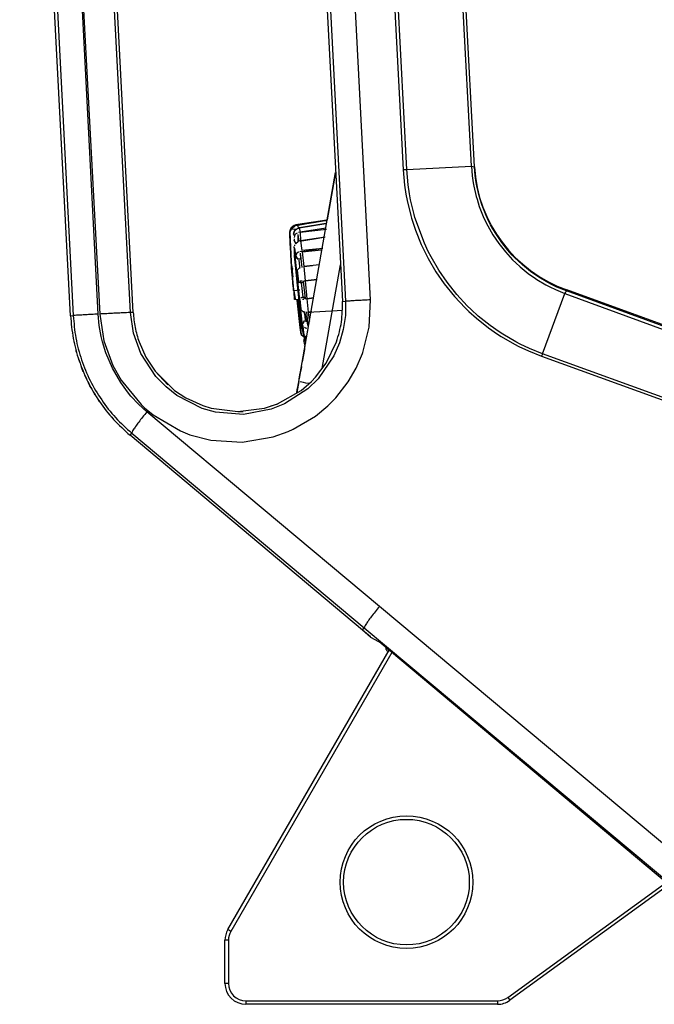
# Model space of a CAD drawing. Header units: millimetres. Extents: x -239.5 to -213.2, y 263.5 to 326.7.
# Tile 1 of 7: x -225.5 to -219.5, y 263.5 to 272.9. Entities that reach past the tile are written whole.
import ezdxf

# ---------------------------------------------------------------- set-up
doc = ezdxf.new("R2010")
doc.units = ezdxf.units.MM

# ---------------------------------------------------------------- blocks, each defined once
blk = doc.blocks.new('Griff-2_1__10', base_point=(-3383.32, 3957.53))
at = {"color": 1, "linetype": 'Continuous'}
for p, q in [((-3337.35, 4245.12), (-3328.3, 4072.53)), ((-3327.8, 4072.55), (-3336.82, 4244.64)), ((-3318.54, 4073.03), (-3327.06, 4235.84)), ((-3318.11, 4072.94), (-3326.61, 4235.42)), ((-3343.71, 4192.5), (-3336.55, 4053.69)), ((-3332.98, 4053.89), (-3340.14, 4192.71)), ((-3382.73, 4190.46), (-3375.56, 4051.65)), ((-3379.16, 4190.66), (-3371.77, 4051.86)), ((-3372, 4051.85), (-3379.16, 4190.66)), ((-3367.36, 4052.07), (-3374.74, 4190.88)), ((-3328.3, 4072.53), (-3328.1, 4070.31)), ((-3327.8, 4072.55), (-3318.54, 4073.03)), ((-3327.61, 4070.37), (-3327.8, 4072.55)), ((-3318.54, 4073.03), (-3318.11, 4072.94)), ((-3318.54, 4073.03), (-3318.42, 4071.67)), ((-3318, 4071.71), (-3318.11, 4072.94)), ((-3318.42, 4071.67), (-3318.27, 4070.64)), ((-3317.85, 4070.7), (-3318, 4071.71)), ((-3328.1, 4070.31), (-3327.91, 4069.02)), ((-3327.42, 4069.08), (-3327.61, 4070.37)), ((-3318.27, 4070.64), (-3318.19, 4070.18)), ((-3318.19, 4070.18), (-3317.85, 4068.71)), ((-3317.77, 4070.24), (-3317.85, 4070.7)), ((-3317.43, 4068.8), (-3317.77, 4070.24)), ((-3327.91, 4069.02), (-3327.74, 4068.13)), ((-3327.26, 4068.23), (-3327.42, 4069.08)), ((-3317.85, 4068.71), (-3317.73, 4068.3)), ((-3317.73, 4068.3), (-3317.4, 4067.26)), ((-3317.3, 4068.34), (-3317.43, 4068.8)), ((-3316.99, 4067.39), (-3317.3, 4068.34)), ((-3327.74, 4068.13), (-3327.22, 4065.98)), ((-3326.75, 4066.11), (-3327.26, 4068.23)), ((-3317.4, 4067.26), (-3316.84, 4065.86)), ((-3316.44, 4066), (-3316.99, 4067.39)), ((-3327.22, 4065.98), (-3327.11, 4065.6)), ((-3327.11, 4065.6), (-3326.55, 4063.87)), ((-3326.63, 4065.7), (-3326.75, 4066.11)), ((-3325.27, 4062), (-3326.63, 4065.7)), ((-3316.84, 4065.86), (-3316.42, 4064.95)), ((-3316.02, 4065.12), (-3316.44, 4066)), ((-3316.42, 4064.95), (-3316.19, 4064.5)), ((-3316.19, 4064.5), (-3315.44, 4063.19)), ((-3315.79, 4064.66), (-3316.02, 4065.12)), ((-3315.45, 4064.05), (-3315.79, 4064.66)), ((-3315.05, 4063.39), (-3315.45, 4064.05)), ((-3326.55, 4063.87), (-3325.71, 4061.81)), ((-3315.44, 4063.19), (-3314.59, 4061.95)), ((-3314.18, 4062.11), (-3315.05, 4063.39)), ((-3325.71, 4061.81), (-3325.17, 4060.67)), ((-3324.73, 4060.84), (-3325.27, 4062)), ((-3314.59, 4061.95), (-3313.66, 4060.76)), ((-3313.3, 4061), (-3314.18, 4062.11)), ((-3325.17, 4060.67), (-3324.73, 4059.82)), ((-3324.31, 4060.04), (-3324.73, 4060.84)), ((-3324.73, 4059.82), (-3323.61, 4057.92)), ((-3323.22, 4058.17), (-3324.31, 4060.04)), ((-3313.66, 4060.76), (-3312.64, 4059.65)), ((-3312.67, 4060.29), (-3313.3, 4061)), ((-3312.3, 4059.91), (-3312.67, 4060.29)), ((-3311.85, 4059.47), (-3312.3, 4059.91)), ((-3312.64, 4059.65), (-3312.17, 4059.19)), ((-3312.17, 4059.19), (-3311.54, 4058.62)), ((-3311.22, 4058.9), (-3311.85, 4059.47)), ((-3311.54, 4058.62), (-3310.38, 4057.67)), ((-3310.08, 4057.98), (-3311.22, 4058.9)), ((-3323.61, 4057.92), (-3322.42, 4056.19)), ((-3322.02, 4056.43), (-3323.22, 4058.17)), ((-3310.38, 4057.67), (-3309.37, 4056.96)), ((-3308.87, 4057.14), (-3310.08, 4057.98)), ((-3307.6, 4056.38), (-3308.87, 4057.14)), ((-3322.42, 4056.19), (-3320.96, 4054.37)), ((-3320.62, 4054.67), (-3322.02, 4056.43)), ((-3309.37, 4056.96), (-3309.15, 4056.81)), ((-3309.15, 4056.81), (-3307.86, 4056.04)), ((-3307.86, 4056.04), (-3307.31, 4055.75)), ((-3307.07, 4056.11), (-3307.6, 4056.38)), ((-3307.31, 4055.75), (-3306.51, 4055.37)), ((-3306.28, 4055.73), (-3307.07, 4056.11)), ((-3304.92, 4055.17), (-3306.28, 4055.73)), ((-3320.96, 4054.37), (-3319.44, 4052.75)), ((-3319.13, 4053.06), (-3320.62, 4054.67)), ((-3308.35, 4046.17), (-3305.13, 4054.8)), ((-3306.51, 4055.37), (-3305.13, 4054.8)), ((-3305.13, 4054.8), (-3305.04, 4055)), ((-3305.13, 4054.8), (-3217.66, 4022.79)), ((-3304.92, 4055.17), (-3304.87, 4055.31)), ((-3217.47, 4023.17), (-3304.92, 4055.17)), ((-3337.01, 4053.66), (-3336.55, 4053.69)), ((-3336.55, 4053.69), (-3336.58, 4051.66)), ((-3333.17, 4049.97), (-3332.98, 4053.89)), ((-3319.44, 4052.75), (-3318.9, 4052.23)), ((-3318.58, 4052.53), (-3319.13, 4053.06)), ((-3375.96, 4051.62), (-3375.56, 4051.65)), ((-3371.85, 4050.24), (-3372, 4051.85)), ((-3371.77, 4051.86), (-3371.17, 4048.02)), ((-3366.97, 4052.09), (-3367.36, 4052.07)), ((-3366.91, 4049.12), (-3367.36, 4052.07)), ((-3336.58, 4051.66), (-3336.88, 4049.66)), ((-3318.9, 4052.23), (-3317.82, 4051.26)), ((-3317.54, 4051.58), (-3318.58, 4052.53)), ((-3315.84, 4050.23), (-3317.54, 4051.58)), ((-3371.57, 4048.65), (-3371.85, 4050.24)), ((-3334.08, 4046.37), (-3333.17, 4049.97)), ((-3317.82, 4051.26), (-3316.09, 4049.89)), ((-3314.54, 4049.31), (-3315.84, 4050.23)), ((-3371.38, 4047.87), (-3371.57, 4048.65)), ((-3365.86, 4046.22), (-3366.91, 4049.12)), ((-3336.88, 4049.66), (-3337.42, 4047.73)), ((-3316.09, 4049.89), (-3314.78, 4048.98)), ((-3314.78, 4048.98), (-3314.27, 4048.65)), ((-3314.05, 4048.99), (-3314.54, 4049.31)), ((-3314.27, 4048.65), (-3312.34, 4047.54)), ((-3312.16, 4047.88), (-3314.05, 4048.99)), ((-3370.9, 4046.32), (-3371.38, 4047.87)), ((-3371.17, 4048.02), (-3369.88, 4044.49)), ((-3337.42, 4047.73), (-3338.22, 4045.88)), ((-3312.34, 4047.54), (-3311.72, 4047.22)), ((-3311.54, 4047.56), (-3312.16, 4047.88)), ((-3311.72, 4047.22), (-3310.34, 4046.57)), ((-3310.19, 4046.92), (-3311.54, 4047.56)), ((-3369.96, 4044.11), (-3370.9, 4046.32)), ((-3363.72, 4042.92), (-3365.86, 4046.22)), ((-3338.22, 4045.88), (-3340.49, 4042.58)), ((-3335.05, 4044.12), (-3334.14, 4046.21)), ((-3334.14, 4046.21), (-3334.08, 4046.37)), ((-3310.34, 4046.57), (-3308.47, 4045.83)), ((-3308.35, 4046.17), (-3310.19, 4046.92)), ((-3308.47, 4045.83), (-3220.97, 4013.98)), ((-3220.84, 4014.32), (-3308.35, 4046.17)), ((-3369.88, 4044.49), (-3368.71, 4042.39)), ((-3368.76, 4042.04), (-3369.96, 4044.11)), ((-3362.26, 4041.41), (-3363.72, 4042.92)), ((-3336.2, 4042.14), (-3335.05, 4044.12)), ((-3367.81, 4040.73), (-3368.76, 4042.04)), ((-3368.71, 4042.39), (-3365.83, 4038.89)), ((-3340.49, 4042.58), (-3341.95, 4041.16)), ((-3337.97, 4039.86), (-3336.2, 4042.14)), ((-3367.3, 4040.11), (-3367.81, 4040.73)), ((-3366.21, 4038.93), (-3367.3, 4040.11)), ((-3360.73, 4040.21), (-3362.26, 4041.41)), ((-3357.1, 4038.35), (-3360.73, 4040.21)), ((-3341.95, 4041.16), (-3345.3, 4038.98)), ((-3365.02, 4037.85), (-3366.21, 4038.93)), ((-3365.83, 4038.89), (-3365.34, 4038.43)), ((-3345.3, 4038.98), (-3347.19, 4038.23)), ((-3340.86, 4037.25), (-3339.1, 4038.72)), ((-3339.1, 4038.72), (-3337.97, 4039.86)), ((-3365.34, 4038.43), (-3364.1, 4037.41)), ((-3331.72, 4009.96), (-3365.02, 4037.85)), ((-3364.1, 4037.41), (-3360.2, 4035.12)), ((-3355.18, 4037.81), (-3357.1, 4038.35)), ((-3351.18, 4037.49), (-3355.18, 4037.81)), ((-3347.19, 4038.23), (-3351.18, 4037.49)), ((-3344.05, 4035.35), (-3340.86, 4037.25)), ((-3367.42, 4034.49), (-3367.17, 4034.79)), ((-3367.17, 4034.79), (-3333.88, 4006.89)), ((-3360.2, 4035.12), (-3358.84, 4034.58)), ((-3358.84, 4034.58), (-3355.85, 4033.78)), ((-3346.94, 4034.25), (-3344.78, 4035.02)), ((-3344.78, 4035.02), (-3344.05, 4035.35)), ((-3355.85, 4033.78), (-3351.37, 4033.5)), ((-3351.37, 4033.5), (-3346.94, 4034.25)), ((-3281.51, 3967.94), (-3331.72, 4009.96)), ((-3334.15, 4006.57), (-3333.88, 4006.89)), ((-3333.88, 4006.89), (-3283.66, 3964.88))]:
    blk.add_line(p, q, dxfattribs=at)
at = {"color": 7, "linetype": 'Continuous'}
for p, q in [((-3318.11, 4072.94), (-3326.5, 4235.27)), ((-3344.29, 4192.47), (-3337.01, 4053.66)), ((-3375.96, 4051.62), (-3383.23, 4190.43)), ((-3366.97, 4052.09), (-3374.25, 4190.9)), ((-3237.89, 4030.94), (-3304.87, 4055.31)), ((-3366.13, 4047.86), (-3365.15, 4045.67)), ((-3339.33, 4044.84), (-3337.85, 4047.87)), ((-3365.15, 4045.67), (-3363.82, 4043.66)), ((-3340.85, 4042.83), (-3339.33, 4044.84)), ((-3363.82, 4043.66), (-3361.06, 4040.93)), ((-3342.94, 4040.92), (-3341.45, 4042.21)), ((-3341.45, 4042.21), (-3340.85, 4042.83)), ((-3361.06, 4040.93), (-3359.42, 4039.85)), ((-3346.29, 4039), (-3342.94, 4040.92)), ((-3359.42, 4039.85), (-3357.01, 4038.74)), ((-3357.01, 4038.74), (-3355.82, 4038.37)), ((-3348.15, 4038.38), (-3346.29, 4039)), ((-3355.82, 4038.37), (-3351.98, 4037.88)), ((-3351.98, 4037.88), (-3348.15, 4038.38)), ((-3334.15, 4006.57), (-3367.42, 4034.49)), ((-3332.97, 4005.58), (-3334.15, 4006.57)), ((-3332.97, 4005.58), (-3331.82, 4004.96)), ((-3288.54, 3968.65), (-3331.44, 4004.64))]:
    blk.add_line(p, q, dxfattribs=at)
blk.add_arc((-3298.09, 4074.19), 20.06, 183.5744, 250.2413, dxfattribs=at)
at = {"color": 1, "linetype": 'Continuous'}
for points in [[(-3327.8, 4072.55), (-3328.05, 4072.54), (-3328.3, 4072.53)], [(-3304.92, 4055.17), (-3304.93, 4055.16), (-3304.98, 4055.09), (-3305.08, 4054.91), (-3305.13, 4054.8)], [(-3332.98, 4053.89), (-3333.92, 4053.84), (-3334.77, 4053.8), (-3335.51, 4053.76), (-3336.07, 4053.72), (-3336.43, 4053.7), (-3336.55, 4053.69)], [(-3372, 4051.85), (-3372.94, 4051.8), (-3373.79, 4051.75), (-3374.53, 4051.71), (-3375.09, 4051.68), (-3375.44, 4051.65), (-3375.56, 4051.65)], [(-3375.56, 4051.65), (-3375.19, 4048.44), (-3374.37, 4045.31), (-3373.13, 4042.33), (-3371.49, 4039.55), (-3369.5, 4037.02), (-3367.17, 4034.79)], [(-3367.36, 4052.07), (-3367.45, 4052.07), (-3367.72, 4052.06), (-3368.14, 4052.04), (-3368.7, 4052.02), (-3369.38, 4051.98), (-3370.13, 4051.95), (-3370.94, 4051.9), (-3371.77, 4051.86)], [(-3308.35, 4046.17), (-3308.41, 4046), (-3308.47, 4045.83)], [(-3365.02, 4037.85), (-3365.63, 4037.09), (-3366.18, 4036.39), (-3366.63, 4035.77), (-3366.96, 4035.28), (-3367.13, 4034.93), (-3367.17, 4034.79)], [(-3331.72, 4009.96), (-3332.34, 4009.2), (-3332.88, 4008.5), (-3333.34, 4007.88), (-3333.66, 4007.39), (-3333.84, 4007.04), (-3333.88, 4006.89)]]:
    blk.add_spline(points, degree=3, dxfattribs=at)
at = {"color": 7, "linetype": 'Continuous'}
for points in [[(-3337.85, 4047.87), (-3337.15, 4050.73), (-3337.01, 4053.66)], [(-3375.96, 4051.62), (-3375.56, 4048.37), (-3374.73, 4045.2), (-3373.47, 4042.17), (-3371.81, 4039.34), (-3369.78, 4036.77), (-3367.42, 4034.49)], [(-3366.97, 4052.09), (-3366.7, 4049.95), (-3366.13, 4047.86)], [(-3331.44, 4004.64), (-3331.45, 4004.65), (-3331.56, 4004.74), (-3331.72, 4004.88), (-3331.75, 4004.9), (-3331.76, 4004.91), (-3331.82, 4004.96)]]:
    blk.add_spline(points, degree=3, dxfattribs=at)
blk = doc.blocks.new('Griff-1__12', base_point=(-3383.27, 4005.6))
at = {"color": 7, "linetype": 'Continuous'}
for p, q in [((-3375.96, 4051.62), (-3383.23, 4190.43)), ((-3375.07, 4046.32), (-3375.14, 4046.56)), ((-3374.64, 4044.96), (-3374.77, 4045.33)), ((-3374.12, 4043.59), (-3374.28, 4043.97)), ((-3363.85, 4043.69), (-3362.03, 4041.73)), ((-3372.52, 4040.45), (-3372.73, 4040.81)), ((-3371.81, 4039.34), (-3371.95, 4039.56)), ((-3359.45, 4039.87), (-3357.01, 4038.74)), ((-3347.19, 4038.7), (-3346.27, 4039.01)), ((-3351.99, 4037.88), (-3351.21, 4037.9)), ((-3332.98, 4005.6), (-3334.15, 4006.57))]:
    blk.add_line(p, q, dxfattribs=at)
at = {"color": 1, "linetype": 'Continuous'}
for p, q in [((-3374.28, 4043.97), (-3374.4, 4044.27)), ((-3374.19, 4043.76), (-3374.28, 4043.97)), ((-3373.75, 4042.76), (-3373.9, 4043.1)), ((-3373.57, 4042.39), (-3373.75, 4042.76)), ((-3373.17, 4041.59), (-3373.36, 4041.95)), ((-3373, 4041.28), (-3373.17, 4041.59)), ((-3372.52, 4040.45), (-3372.61, 4040.61)), ((-3372.44, 4040.31), (-3372.52, 4040.45))]:
    blk.add_line(p, q, dxfattribs=at)
at = {"color": 7, "linetype": 'Continuous'}
for points in [[(-3375.7, 4049.18), (-3375.7, 4049.16), (-3375.68, 4049.01)], [(-3375.48, 4047.97), (-3375.47, 4047.89), (-3375.45, 4047.81)], [(-3375.2, 4046.77), (-3375.17, 4046.66), (-3375.14, 4046.56)], [(-3374.86, 4045.59), (-3374.82, 4045.46), (-3374.77, 4045.33)], [(-3374.45, 4044.42), (-3374.37, 4044.2), (-3374.28, 4043.97)], [(-3373.99, 4043.28), (-3373.47, 4042.17), (-3372.89, 4041.08)], [(-3372.52, 4040.45), (-3372.39, 4040.24), (-3372.26, 4040.03)], [(-3371.81, 4039.34), (-3371.73, 4039.23), (-3371.66, 4039.12)], [(-3371.04, 4038.28), (-3370.97, 4038.19), (-3370.91, 4038.11)], [(-3370.21, 4037.26), (-3370.19, 4037.24), (-3370.05, 4037.07)]]:
    blk.add_spline(points, degree=3, dxfattribs=at)
blk = doc.blocks.new('Abdeckung-2_1__13', base_point=(-3330.75, 3957.47))
at = {"color": 1, "linetype": 'Continuous'}
for p, q in [((-3330.73, 4003.82), (-3330.75, 4004.09)), ((-3330.62, 4003.62), (-3330.44, 4003.47)), ((-3290.48, 3969.93), (-3283.99, 3964.49)), ((-3197.63, 3967.07), (-3197.67, 3966.74)), ((-3197.67, 3966.74), (-3197.63, 3967.07)), ((-3197.63, 3961.47), (-3197.67, 3966.74)), ((-3283.38, 3964.05), (-3282.78, 3963.66)), ((-3280.15, 3961.94), (-3278.65, 3960.91)), ((-3197.78, 3960.37), (-3197.63, 3961.47)), ((-3277.7, 3960.48), (-3276.84, 3960.17)), ((-3198.28, 3959.28), (-3197.78, 3960.37)), ((-3274.16, 3959.2), (-3271.89, 3958.34)), ((-3271.37, 3958.27), (-3270.94, 3958.23)), ((-3199.44, 3958.12), (-3198.28, 3959.28)), ((-3265.81, 3957.64), (-3264.71, 3957.47)), ((-3264.71, 3957.47), (-3252.33, 3957.47)), ((-3205.83, 3957.47), (-3201.63, 3957.47)), ((-3201.63, 3957.47), (-3201.36, 3957.56)), ((-3200.79, 3957.64), (-3200.52, 3957.62)), ((-3200.52, 3957.62), (-3199.44, 3958.12))]:
    blk.add_line(p, q, dxfattribs=at)
at = {"color": 7, "linetype": 'Continuous'}
for p, q in [((-3330.44, 4003.47), (-3330.62, 4003.62)), ((-3283.99, 3964.49), (-3290.48, 3969.93)), ((-3197.63, 3967.07), (-3198, 3968.36)), ((-3197.63, 3967.07), (-3197.63, 3961.47)), ((-3283, 3963.83), (-3283.99, 3964.49)), ((-3278.65, 3960.91), (-3280.37, 3962.06)), ((-3197.68, 3960.79), (-3197.63, 3961.47)), ((-3277.14, 3960.34), (-3278.65, 3960.91)), ((-3198.16, 3959.47), (-3197.93, 3959.95)), ((-3197.93, 3959.95), (-3197.78, 3960.37)), ((-3197.78, 3960.37), (-3197.68, 3960.79)), ((-3271.89, 3958.34), (-3274.16, 3959.2)), ((-3270.94, 3958.23), (-3271.89, 3958.34)), ((-3199.44, 3958.12), (-3199.05, 3958.41)), ((-3199.05, 3958.41), (-3198.28, 3959.28)), ((-3198.28, 3959.28), (-3198.16, 3959.47)), ((-3264.71, 3957.47), (-3267.45, 3957.8)), ((-3252.33, 3957.47), (-3264.71, 3957.47)), ((-3201.63, 3957.47), (-3205.83, 3957.47)), ((-3201.63, 3957.47), (-3200.52, 3957.62)), ((-3200.52, 3957.62), (-3200.26, 3957.71)), ((-3200.26, 3957.71), (-3200.1, 3957.77)), ((-3200.1, 3957.77), (-3199.44, 3958.12))]:
    blk.add_line(p, q, dxfattribs=at)
at = {"color": 1, "linetype": 'Continuous'}
for centre, start, end in [((-3266.21, 3988.62), 233.6146, 235.046), ((-3265.94, 3988.06), 244.9215, 246.9016), ((-3267.39, 3987.98), 261.3658, 262.359)]:
    blk.add_arc(centre, 29.98, start, end, dxfattribs=at)
at = {"color": 7, "linetype": 'Continuous'}
for points in [[(-3330.73, 4003.82), (-3330.64, 4003.64), (-3330.62, 4003.62)], [(-3330.73, 4003.82), (-3330.68, 4003.72), (-3330.62, 4003.62)]]:
    blk.add_spline(points, degree=3, dxfattribs=at)
blk = doc.blocks.new('Steckergehaeuse__14', base_point=(-3343.53, 4040.63))
at = {"color": 7, "linetype": 'Continuous'}
for p, q in [((-3343.26, 4042.21), (-3337.98, 4072.13)), ((-3337.98, 4072.13), (-3339.18, 4065.34)), ((-3341.98, 4049.43), (-3341.96, 4049.58)), ((-3342.32, 4047.52), (-3342.26, 4047.87)), ((-3342.45, 4046.77), (-3342.76, 4045.03)), ((-3342.42, 4046.95), (-3342.45, 4046.77)), ((-3342.88, 4044.34), (-3342.94, 4043.99)), ((-3343.19, 4042.59), (-3343.04, 4043.44)), ((-3343.04, 4043.44), (-3343.19, 4042.59)), ((-3343, 4043.65), (-3343.04, 4043.44)), ((-3342.94, 4043.99), (-3343, 4043.65)), ((-3343.53, 4040.63), (-3343.22, 4042.42)), ((-3343.26, 4042.21), (-3343.53, 4040.63)), ((-3343.53, 4040.63), (-3343.42, 4041.27)), ((-3343.48, 4040.96), (-3343.53, 4040.63)), ((-3343.45, 4041.13), (-3343.48, 4040.96)), ((-3343.42, 4041.27), (-3343.45, 4041.13))]:
    blk.add_line(p, q, dxfattribs=at)
at = {"color": 1, "linetype": 'Continuous'}
for p, q in [((-3339.91, 4044.08), (-3337.29, 4058.92)), ((-3343.08, 4042.18), (-3342.83, 4042.13)), ((-3342.83, 4042.13), (-3342.63, 4042.09)), ((-3342.63, 4042.09), (-3342.28, 4042.03)), ((-3342.28, 4042.03), (-3341.93, 4041.97)), ((-3341.93, 4041.97), (-3341.78, 4041.94))]:
    blk.add_line(p, q, dxfattribs=at)
blk = doc.blocks.new('Drehknopf-Encoder-2__15', base_point=(-3342.52, 4047.12))
at = {"color": 7, "linetype": 'Continuous'}
for p, q in [((-3342.5, 4048.18), (-3342.4, 4048.73)), ((-3342.4, 4048.73), (-3342.5, 4048.18)), ((-3342.5, 4048.18), (-3342.4, 4048.73)), ((-3342.52, 4048), (-3342.5, 4048.18)), ((-3342.52, 4048), (-3342.5, 4048.18)), ((-3342.5, 4048.18), (-3342.52, 4048)), ((-3342.52, 4048), (-3342.48, 4047.66)), ((-3342.48, 4047.66), (-3342.46, 4047.43)), ((-3342.34, 4047.12), (-3342.42, 4047.29))]:
    blk.add_line(p, q, dxfattribs=at)
at = {"color": 1, "linetype": 'Continuous'}
for p, q in [((-3342.5, 4048.18), (-3342.52, 4048)), ((-3342.41, 4048.46), (-3342.5, 4048.18))]:
    blk.add_line(p, q, dxfattribs=at)
blk = doc.blocks.new('Knopfkappe-Encoder__16', base_point=(-3343.49, 4048.5))
at = {"color": 7, "linetype": 'Continuous'}
for p, q in [((-3343.08, 4049.93), (-3343.49, 4053.84)), ((-3343.49, 4053.84), (-3343.12, 4050.38)), ((-3342.91, 4048.91), (-3343.08, 4049.93)), ((-3342.91, 4048.91), (-3342.37, 4048.5))]:
    blk.add_line(p, q, dxfattribs=at)
at = {"color": 1, "linetype": 'Continuous'}
for p, q in [((-3343.08, 4049.93), (-3343.49, 4053.84)), ((-3343.44, 4053.99), (-3342.91, 4048.91))]:
    blk.add_line(p, q, dxfattribs=at)
blk = doc.blocks.new('Drehknopf-2__17', base_point=(-3342.43, 4047.98))
at = {"color": 7, "linetype": 'Continuous'}
for p, q in [((-3342.43, 4047.98), (-3342.41, 4048.16)), ((-3342.43, 4047.98), (-3342.41, 4048.16)), ((-3342.41, 4048.16), (-3342.43, 4047.98)), ((-3342.41, 4048.16), (-3342.36, 4048.43)), ((-3342.41, 4048.16), (-3342.36, 4048.43)), ((-3342.36, 4048.43), (-3342.41, 4048.16))]:
    blk.add_line(p, q, dxfattribs=at)
blk = doc.blocks.new('Knopfkappe__18', base_point=(-3344.52, 4048.48))
at = {"color": 1, "linetype": 'Continuous'}
for p, q in [((-3343.68, 4064.6), (-3344.35, 4063.96)), ((-3344.34, 4064.18), (-3344.35, 4063.96)), ((-3343.6, 4064.04), (-3344.35, 4063.96)), ((-3343.6, 4064.04), (-3344.35, 4063.96)), ((-3343.9, 4064.53), (-3344.34, 4064.18)), ((-3343.68, 4064.6), (-3343.9, 4064.53)), ((-3343.37, 4064.58), (-3343.68, 4064.6)), ((-3343.37, 4064.58), (-3343.68, 4064.6)), ((-3339.2, 4065.24), (-3343.37, 4064.58)), ((-3339.2, 4065.24), (-3343.37, 4064.58)), ((-3344.52, 4063.59), (-3344.35, 4063.96)), ((-3344.52, 4063.59), (-3344.35, 4063.96)), ((-3344.49, 4062.54), (-3344.52, 4063.59)), ((-3344.49, 4062.54), (-3344.52, 4063.59)), ((-3344.45, 4061.49), (-3344.49, 4062.54)), ((-3344.45, 4061.49), (-3344.49, 4062.54)), ((-3344.42, 4060.64), (-3344.45, 4061.49)), ((-3344.41, 4060.44), (-3344.45, 4061.49)), ((-3343.95, 4061.56), (-3342.62, 4048.9)), ((-3344.36, 4059.65), (-3344.42, 4060.64)), ((-3344.34, 4059.39), (-3344.41, 4060.44)), ((-3343.91, 4060.67), (-3342.76, 4049.76)), ((-3344.29, 4058.6), (-3344.36, 4059.65)), ((-3344.18, 4058.35), (-3344.34, 4059.39)), ((-3344.21, 4057.55), (-3344.29, 4058.6)), ((-3343.25, 4059.59), (-3343.16, 4058.74)), ((-3343.16, 4058.74), (-3343.14, 4058.5)), ((-3344.12, 4056.5), (-3344.21, 4057.55)), ((-3344.09, 4057.3), (-3344.18, 4058.35)), ((-3344.1, 4056.24), (-3344.09, 4057.3)), ((-3344.02, 4055.46), (-3344.12, 4056.5)), ((-3343.99, 4055.2), (-3344.1, 4056.24)), ((-3342.91, 4056.34), (-3342.69, 4054.3)), ((-3343.99, 4055.2), (-3343.77, 4054.1)), ((-3343.77, 4054.1), (-3343.85, 4053.93)), ((-3342.47, 4052.14), (-3342.31, 4051.58)), ((-3342.47, 4052.14), (-3342.44, 4051.89)), ((-3342.44, 4051.89), (-3342.35, 4051.05)), ((-3342.31, 4051.58), (-3342.35, 4051.05)), ((-3342.26, 4051.4), (-3342.32, 4052.04)), ((-3342.02, 4051.43), (-3342.26, 4051.4)), ((-3342.22, 4051.07), (-3342.26, 4051.4)), ((-3342.19, 4050.73), (-3342.22, 4051.07))]:
    blk.add_line(p, q, dxfattribs=at)
at = {"color": 7, "linetype": 'Continuous'}
for p, q in [((-3344.34, 4064.18), (-3344.35, 4063.96)), ((-3344.35, 4063.96), (-3344.34, 4064.18)), ((-3343.9, 4064.53), (-3344.34, 4064.18)), ((-3344.34, 4064.18), (-3343.9, 4064.53)), ((-3343.68, 4064.6), (-3343.9, 4064.53)), ((-3343.9, 4064.53), (-3343.68, 4064.6)), ((-3343.37, 4064.58), (-3343.68, 4064.6)), ((-3343.68, 4064.6), (-3343.37, 4064.58)), ((-3339.2, 4065.24), (-3343.37, 4064.58)), ((-3343.37, 4064.58), (-3342.1, 4064.85)), ((-3343.32, 4064.08), (-3343.37, 4064.58)), ((-3342.1, 4064.85), (-3341.14, 4065)), ((-3341.14, 4065), (-3339.53, 4065.25)), ((-3339.53, 4065.25), (-3339.2, 4065.24)), ((-3344.35, 4063.96), (-3344.52, 4063.59)), ((-3344.35, 4063.96), (-3344.52, 4063.59)), ((-3344.52, 4063.33), (-3344.52, 4063.59)), ((-3344.52, 4063.59), (-3344.49, 4062.54)), ((-3344.48, 4062.01), (-3344.52, 4063.33)), ((-3344.49, 4062.54), (-3344.45, 4061.49)), ((-3344.42, 4060.64), (-3344.48, 4062.01)), ((-3344.45, 4061.49), (-3344.41, 4060.44)), ((-3344.29, 4058.6), (-3344.42, 4060.64)), ((-3344.41, 4060.44), (-3344.34, 4059.39)), ((-3343.88, 4060.39), (-3343.86, 4060.14)), ((-3343.86, 4060.14), (-3343.88, 4060.39)), ((-3343.77, 4059.31), (-3343.86, 4060.14)), ((-3344.34, 4059.39), (-3344.29, 4058.6)), ((-3344.18, 4058.35), (-3344.29, 4058.6)), ((-3344.29, 4058.6), (-3344.18, 4058.35)), ((-3343.42, 4056.01), (-3343.77, 4059.31)), ((-3344.25, 4058.08), (-3344.18, 4058.35)), ((-3344.18, 4058.35), (-3344.25, 4058.08)), ((-3344.25, 4058.08), (-3344.23, 4057.81)), ((-3344.25, 4058.08), (-3344.23, 4057.81)), ((-3344.21, 4057.55), (-3344.23, 4057.81)), ((-3344.23, 4057.81), (-3344.21, 4057.55)), ((-3344.09, 4057.3), (-3344.21, 4057.55)), ((-3344.21, 4057.55), (-3344.09, 4057.3)), ((-3344.09, 4057.3), (-3344.17, 4057.03)), ((-3344.09, 4057.3), (-3344.17, 4057.03)), ((-3344.15, 4056.77), (-3344.17, 4057.03)), ((-3344.17, 4057.03), (-3344.15, 4056.77)), ((-3344.15, 4056.77), (-3344.12, 4056.5)), ((-3344.15, 4056.77), (-3344.12, 4056.5)), ((-3344.12, 4056.5), (-3344.1, 4056.24)), ((-3344.12, 4056.5), (-3344.1, 4056.24)), ((-3344.07, 4055.98), (-3344.1, 4056.24)), ((-3344.1, 4056.24), (-3344.07, 4055.98)), ((-3344.07, 4055.98), (-3344.05, 4055.72)), ((-3344.07, 4055.98), (-3344.05, 4055.72)), ((-3344.05, 4055.72), (-3343.99, 4055.2)), ((-3342.87, 4050.75), (-3343.42, 4056.01)), ((-3343.99, 4055.2), (-3344.02, 4055.46)), ((-3343.12, 4055.29), (-3343.99, 4055.2)), ((-3343.99, 4055.2), (-3343.96, 4054.87)), ((-3343.96, 4054.87), (-3343.94, 4054.71)), ((-3343.96, 4054.87), (-3343.94, 4054.71)), ((-3343.89, 4054.3), (-3343.94, 4054.71)), ((-3343.94, 4054.71), (-3343.89, 4054.3)), ((-3343.85, 4053.93), (-3343.89, 4054.3)), ((-3343.89, 4054.3), (-3343.85, 4053.93)), ((-3343.19, 4053.84), (-3343.85, 4053.93)), ((-3343.19, 4053.84), (-3342.87, 4050.75)), ((-3342.31, 4051.58), (-3342.47, 4052.14)), ((-3342.47, 4052.14), (-3342.31, 4051.58)), ((-3342.31, 4051.58), (-3342.35, 4051.05)), ((-3342.31, 4051.58), (-3342.35, 4051.05)), ((-3342.87, 4050.75), (-3342.83, 4050.34)), ((-3342.83, 4050.34), (-3342.87, 4050.75)), ((-3342.83, 4050.51), (-3342.76, 4049.76)), ((-3342.83, 4050.34), (-3342.76, 4049.76)), ((-3342.76, 4049.76), (-3342.83, 4050.34)), ((-3342.76, 4049.76), (-3342.83, 4050.34)), ((-3342.81, 4050.16), (-3342.76, 4049.76)), ((-3342.76, 4049.76), (-3342.62, 4048.9)), ((-3342.25, 4048.48), (-3342.62, 4048.9))]:
    blk.add_line(p, q, dxfattribs=at)
blk.add_spline([(-3343.95, 4061.56), (-3343.93, 4061.11), (-3343.91, 4060.67)], degree=3, dxfattribs=at)
blk = doc.blocks.new('Knopfkappe-2__19', base_point=(-3344.52, 4055.23))
at = {"color": 7, "linetype": 'Continuous'}
for p, q in [((-3344.34, 4064.21), (-3344.45, 4064.01)), ((-3344.45, 4064.01), (-3344.34, 4064.21)), ((-3343.9, 4064.56), (-3344.34, 4064.21)), ((-3344.34, 4064.21), (-3343.9, 4064.56)), ((-3343.68, 4064.62), (-3343.9, 4064.56)), ((-3343.9, 4064.56), (-3343.68, 4064.62)), ((-3343.38, 4064.67), (-3343.68, 4064.62)), ((-3343.68, 4064.62), (-3343.38, 4064.67)), ((-3339.22, 4065.33), (-3343.38, 4064.67)), ((-3343.38, 4064.67), (-3342.1, 4064.87)), ((-3342.1, 4064.87), (-3341.14, 4065.03)), ((-3341.14, 4065.03), (-3339.54, 4065.28)), ((-3339.54, 4065.28), (-3339.22, 4065.33)), ((-3344.45, 4064.01), (-3344.52, 4063.62)), ((-3344.45, 4064.01), (-3344.52, 4063.62)), ((-3344.52, 4063.35), (-3344.52, 4063.62)), ((-3344.52, 4063.62), (-3344.5, 4062.56)), ((-3344.48, 4062.04), (-3344.52, 4063.35)), ((-3344.5, 4062.56), (-3344.46, 4061.51)), ((-3344.42, 4060.67), (-3344.48, 4062.04)), ((-3344.46, 4061.51), (-3344.41, 4060.46)), ((-3344.29, 4058.63), (-3344.42, 4060.67)), ((-3344.41, 4060.46), (-3344.35, 4059.41)), ((-3344.35, 4059.41), (-3344.29, 4058.63)), ((-3344.28, 4058.36), (-3344.29, 4058.63)), ((-3344.29, 4058.63), (-3344.28, 4058.36)), ((-3344.26, 4058.1), (-3344.28, 4058.36)), ((-3344.28, 4058.36), (-3344.26, 4058.1)), ((-3344.26, 4058.1), (-3344.24, 4057.84)), ((-3344.26, 4058.1), (-3344.24, 4057.84)), ((-3344.21, 4057.58), (-3344.24, 4057.84)), ((-3344.24, 4057.84), (-3344.21, 4057.58)), ((-3344.19, 4057.32), (-3344.21, 4057.58)), ((-3344.21, 4057.58), (-3344.19, 4057.32)), ((-3344.19, 4057.32), (-3344.17, 4057.05)), ((-3344.19, 4057.32), (-3344.17, 4057.05)), ((-3344.15, 4056.79), (-3344.17, 4057.05)), ((-3344.17, 4057.05), (-3344.15, 4056.79)), ((-3344.15, 4056.79), (-3344.12, 4056.53)), ((-3344.15, 4056.79), (-3344.12, 4056.53)), ((-3344.12, 4056.53), (-3344.1, 4056.27)), ((-3344.12, 4056.53), (-3344.1, 4056.27)), ((-3344.07, 4056.01), (-3344.1, 4056.27)), ((-3344.1, 4056.27), (-3344.07, 4056.01)), ((-3344.07, 4056.01), (-3344.05, 4055.75)), ((-3344.07, 4056.01), (-3344.05, 4055.75)), ((-3344.05, 4055.75), (-3344, 4055.23)), ((-3344, 4055.23), (-3344.02, 4055.48))]:
    blk.add_line(p, q, dxfattribs=at)
at = {"color": 1, "linetype": 'Continuous'}
for p, q in [((-3344.34, 4064.21), (-3344.45, 4064.01)), ((-3343.9, 4064.56), (-3344.34, 4064.21)), ((-3343.68, 4064.62), (-3343.9, 4064.56)), ((-3343.38, 4064.67), (-3343.68, 4064.62)), ((-3339.22, 4065.33), (-3343.38, 4064.67)), ((-3344.52, 4063.62), (-3344.45, 4064.01)), ((-3344.5, 4062.56), (-3344.52, 4063.62)), ((-3344.46, 4061.51), (-3344.5, 4062.56)), ((-3344.42, 4060.67), (-3344.46, 4061.51)), ((-3344.36, 4059.67), (-3344.42, 4060.67)), ((-3344.29, 4058.63), (-3344.36, 4059.67)), ((-3344.21, 4057.58), (-3344.29, 4058.63)), ((-3344.12, 4056.53), (-3344.21, 4057.58)), ((-3344.02, 4055.48), (-3344.12, 4056.53))]:
    blk.add_line(p, q, dxfattribs=at)
blk = doc.blocks.new('Drehknopf__20', base_point=(-3344.02, 4047.53))
at = {"color": 7, "linetype": 'Continuous'}
for p, q in [((-3343.78, 4063.87), (-3343.55, 4064.07)), ((-3343.78, 4063.87), (-3343.55, 4064.07)), ((-3343.55, 4064.07), (-3343.18, 4064.22)), ((-3343.55, 4064.07), (-3343.32, 4064.18)), ((-3343.18, 4064.22), (-3339.38, 4064.84)), ((-3342.87, 4064.27), (-3343.18, 4064.22)), ((-3339.38, 4064.84), (-3342.87, 4064.27)), ((-3343.91, 4063.66), (-3344.02, 4063.32)), ((-3344.02, 4063.32), (-3343.91, 4063.66)), ((-3344.02, 4063.32), (-3343.88, 4063.01)), ((-3343.88, 4063.01), (-3343.92, 4062.82)), ((-3343.92, 4062.62), (-3343.91, 4062.44)), ((-3343.92, 4062.62), (-3343.91, 4062.44)), ((-3343.91, 4063.66), (-3343.78, 4063.87)), ((-3343.91, 4063.66), (-3343.78, 4063.87)), ((-3343.38, 4063.24), (-3343.23, 4062.28)), ((-3342.8, 4062.37), (-3340.46, 4062.74)), ((-3340.46, 4062.74), (-3339.71, 4062.86)), ((-3343.7, 4061.92), (-3343.91, 4062.44)), ((-3343.91, 4062.44), (-3343.7, 4061.92)), ((-3343.66, 4060.33), (-3343.82, 4061.3)), ((-3343.4, 4062.19), (-3343.7, 4061.92)), ((-3343.23, 4062.28), (-3343.4, 4062.19)), ((-3342.99, 4062.33), (-3343.23, 4062.28)), ((-3342.99, 4062.33), (-3342.8, 4062.37)), ((-3343.51, 4059.82), (-3343.62, 4060.07)), ((-3343.51, 4059.82), (-3343.01, 4059.75)), ((-3343.05, 4060.58), (-3342.83, 4058.51)), ((-3343.49, 4058.17), (-3343.19, 4058.45)), ((-3343.19, 4058.45), (-3343.01, 4058.52)), ((-3343.49, 4058.17), (-3343.36, 4056.89)), ((-3343.36, 4056.89), (-3343.35, 4056.73)), ((-3343.35, 4056.73), (-3343.24, 4056.43)), ((-3342.66, 4056.4), (-3343.07, 4056.37)), ((-3342.63, 4056.54), (-3342.32, 4054.07)), ((-3342.44, 4054.29), (-3342.8, 4054.24)), ((-3342.91, 4052.61), (-3343.05, 4053.95)), ((-3342.89, 4052.4), (-3342.91, 4052.61)), ((-3342.89, 4052.4), (-3342.68, 4052.22)), ((-3342.68, 4052.22), (-3342.53, 4052.17)), ((-3342.53, 4052.17), (-3342.34, 4052.14)), ((-3342.17, 4052.18), (-3341.95, 4050.12)), ((-3341.91, 4052.13), (-3337.76, 4052.39)), ((-3337.76, 4052.39), (-3337.01, 4052.44)), ((-3342.65, 4050.12), (-3342.68, 4050.32)), ((-3342.55, 4049.2), (-3342.65, 4050.12)), ((-3342.61, 4050.5), (-3342.49, 4050.87)), ((-3342.49, 4050.87), (-3342.09, 4050.94)), ((-3342.51, 4048.94), (-3342.55, 4049.2)), ((-3342.36, 4048.14), (-3342.27, 4048.69)), ((-3342.27, 4048.69), (-3342.36, 4048.14)), ((-3342.42, 4047.96), (-3342.36, 4048.14)), ((-3342.42, 4047.96), (-3342.36, 4048.14)), ((-3342.36, 4048.14), (-3342.42, 4047.96)), ((-3342.37, 4047.69), (-3342.3, 4047.53)), ((-3342.36, 4048.14), (-3342.36, 4048.41))]:
    blk.add_line(p, q, dxfattribs=at)
at = {"color": 1, "linetype": 'Continuous'}
for p, q in [((-3343.18, 4064.22), (-3343.07, 4063.59)), ((-3339.38, 4064.17), (-3343.07, 4063.59)), ((-3339.38, 4064.17), (-3343.07, 4063.59)), ((-3343.07, 4063.59), (-3339.31, 4064.02)), ((-3343.07, 4063.59), (-3339.31, 4064.02)), ((-3343.88, 4063.01), (-3343.92, 4062.82)), ((-3343.88, 4063.01), (-3343.92, 4062.82)), ((-3343.92, 4062.62), (-3343.91, 4062.44)), ((-3343.8, 4063.19), (-3343.88, 4063.01)), ((-3343.67, 4063.34), (-3343.8, 4063.19)), ((-3343.67, 4063.34), (-3343.8, 4063.19)), ((-3343.51, 4063.47), (-3343.67, 4063.34)), ((-3343.51, 4063.47), (-3343.67, 4063.34)), ((-3343.38, 4063.24), (-3343.4, 4062.19)), ((-3343.07, 4063.59), (-3343.32, 4063.56)), ((-3343.07, 4063.59), (-3342.99, 4062.33)), ((-3339.5, 4062.89), (-3342.99, 4062.33)), ((-3343.91, 4062.44), (-3343.7, 4061.92)), ((-3343.84, 4061.62), (-3343.8, 4061.76)), ((-3343.7, 4061.92), (-3343.59, 4062.05)), ((-3343.59, 4062.05), (-3343.4, 4062.19)), ((-3342.99, 4062.33), (-3342.84, 4060.95)), ((-3339.83, 4061.25), (-3342.84, 4060.95)), ((-3339.83, 4061.25), (-3342.78, 4060.79)), ((-3343.52, 4060.58), (-3343.66, 4060.33)), ((-3343.66, 4060.33), (-3343.62, 4060.07)), ((-3343.62, 4060.07), (-3343.38, 4059.72)), ((-3343.39, 4060.68), (-3343.52, 4060.58)), ((-3343.39, 4060.68), (-3343.52, 4060.58)), ((-3343.22, 4060.77), (-3343.39, 4060.68)), ((-3343.22, 4060.77), (-3343.39, 4060.68)), ((-3343.05, 4060.58), (-3343.01, 4059.75)), ((-3342.78, 4060.79), (-3343.04, 4060.84)), ((-3342.78, 4060.79), (-3339.99, 4061.08)), ((-3342.78, 4060.79), (-3339.99, 4061.08)), ((-3342.78, 4060.79), (-3342.55, 4058.66)), ((-3343.38, 4059.72), (-3343.01, 4059.75)), ((-3343.19, 4058.45), (-3343.01, 4058.52)), ((-3340.35, 4058.93), (-3342.55, 4058.66)), ((-3342.55, 4058.66), (-3341.31, 4058.82)), ((-3342.55, 4058.66), (-3342.34, 4056.61)), ((-3343.24, 4056.43), (-3343.07, 4056.37)), ((-3342.79, 4056.61), (-3343.1, 4056.55)), ((-3342.96, 4056.58), (-3343.1, 4056.55)), ((-3343.07, 4056.37), (-3342.66, 4056.4)), ((-3342.79, 4056.61), (-3342.96, 4056.58)), ((-3342.63, 4056.54), (-3342.66, 4056.4)), ((-3342.34, 4056.61), (-3342.63, 4056.54)), ((-3342.34, 4056.61), (-3340.63, 4056.83)), ((-3342.34, 4056.61), (-3340.63, 4056.83)), ((-3340.63, 4056.83), (-3342.34, 4056.61)), ((-3340.63, 4056.83), (-3342.34, 4056.61)), ((-3342.34, 4056.61), (-3342.11, 4054.03)), ((-3342.8, 4054.24), (-3342.99, 4054.14)), ((-3342.8, 4054.24), (-3342.44, 4054.29)), ((-3342.44, 4054.29), (-3342.54, 4053.99)), ((-3342.11, 4054.03), (-3341.12, 4054.2)), ((-3342.11, 4054.03), (-3341.12, 4054.2)), ((-3341.12, 4054.2), (-3342.11, 4054.03)), ((-3341.12, 4054.2), (-3342.11, 4054.03)), ((-3342.72, 4053.99), (-3342.54, 4053.99)), ((-3342.72, 4053.99), (-3342.54, 4053.99)), ((-3342.32, 4054.07), (-3342.11, 4054.03)), ((-3342.11, 4054.03), (-3341.91, 4052.13)), ((-3342.53, 4052.17), (-3342.68, 4052.22)), ((-3342.34, 4052.14), (-3342.53, 4052.17)), ((-3341.41, 4052.17), (-3341.91, 4052.13)), ((-3341.91, 4052.13), (-3341.61, 4052.12)), ((-3341.91, 4052.13), (-3341.75, 4050.99)), ((-3342.49, 4050.87), (-3342.61, 4050.5)), ((-3342.49, 4050.87), (-3342.09, 4050.94)), ((-3342.45, 4049.96), (-3342.31, 4049.89)), ((-3342.09, 4050.94), (-3342.05, 4050.62)), ((-3342.05, 4050.62), (-3342.02, 4050.29)), ((-3341.75, 4050.99), (-3341.73, 4050.85)), ((-3342.44, 4048.81), (-3342.51, 4048.94)), ((-3342.27, 4048.69), (-3342.36, 4048.14)), ((-3342.31, 4049.89), (-3342.1, 4049.83)), ((-3342.36, 4048.14), (-3342.42, 4047.96)), ((-3342.37, 4047.69), (-3342.3, 4047.53))]:
    blk.add_line(p, q, dxfattribs=at)
blk = doc.blocks.new('Bedienfeld-CPA-kpl___21', base_point=(-3344.52, 4047.12))
for name, p in [('Knopfkappe-2__19', (-3344.52, 4055.23)), ('Knopfkappe__18', (-3344.52, 4048.48)), ('Drehknopf__20', (-3344.02, 4047.53)), ('Knopfkappe-Encoder__16', (-3343.49, 4048.5)), ('Drehknopf-Encoder-2__15', (-3342.52, 4047.12)), ('Drehknopf-2__17', (-3342.43, 4047.98))]:
    blk.add_blockref(name, p)
blk = doc.blocks.new('Fuss-unten__47', base_point=(-3353.83, 3952.97))
at = {"color": 7, "linetype": 'Continuous'}
for p, q in [((-3353.42, 3963.67), (-3330.31, 4003.7)), ((-3329.92, 4003.37), (-3352.99, 3963.42)), ((-3313.33, 3953.95), (-3290.65, 3970.42)), ((-3290.26, 3970.09), (-3313.04, 3953.54)), ((-3353.83, 3955.97), (-3353.83, 3962.17)), ((-3353.33, 3962.17), (-3353.33, 3955.97)), ((-3248.7, 3953.85), (-3252.59, 3957.73)), ((-3251.88, 3957.73), (-3248.35, 3954.2)), ((-3206.33, 3953.97), (-3206.33, 3957.75)), ((-3205.83, 3957.73), (-3205.83, 3953.97)), ((-3350.83, 3953.47), (-3314.8, 3953.47)), ((-3314.8, 3952.97), (-3350.83, 3952.97)), ((-3246.58, 3953.47), (-3206.83, 3953.47)), ((-3206.83, 3952.97), (-3246.58, 3952.97))]:
    blk.add_line(p, q, dxfattribs=at)
at = {"color": 1, "linetype": 'Continuous'}
for p, q in [((-3352.99, 3963.42), (-3353.42, 3963.67)), ((-3353.33, 3962.17), (-3353.83, 3962.17)), ((-3353.33, 3955.97), (-3353.83, 3955.97)), ((-3248.35, 3954.2), (-3248.7, 3953.85)), ((-3350.83, 3953.47), (-3350.83, 3952.97)), ((-3314.8, 3953.47), (-3314.8, 3952.97)), ((-3313.33, 3953.95), (-3313.04, 3953.54)), ((-3246.58, 3953.47), (-3246.58, 3952.97)), ((-3206.83, 3953.47), (-3206.83, 3952.97)), ((-3206.33, 3953.97), (-3205.83, 3953.97))]:
    blk.add_line(p, q, dxfattribs=at)
at = {"color": 7, "linetype": 'Continuous'}
for radius in [9.5, 9]:
    blk.add_circle((-3327.83, 3970.47), radius, dxfattribs=at)
for centre, radius, start, end in [((-3350.83, 3962.17), 3, 150, 180), ((-3350.83, 3962.17), 2.5, 150, 180), ((-3350.83, 3955.97), 3, 180, 270), ((-3350.83, 3955.97), 2.5, 180, 270), ((-3246.58, 3955.97), 2.5, 225, 270), ((-3314.8, 3955.97), 2.5, 270, 306), ((-3314.8, 3955.97), 3, 270, 306), ((-3246.58, 3955.97), 3, 225, 270), ((-3206.83, 3953.97), 0.5, 270, 0), ((-3206.83, 3953.97), 1, 270, 0)]:
    blk.add_arc(centre, radius, start, end, dxfattribs=at)
blk = doc.blocks.new('Seitenteil-rechts-kpl___48', base_point=(-3378.23, 3952.97))
blk.add_blockref('Fuss-unten__47', (-3353.83, 3952.97))
blk = doc.blocks.new('Gehaeuse-kpl___49', base_point=(-3378.23, 3952.97))
blk.add_blockref('Seitenteil-rechts-kpl___48', (-3378.23, 3952.97))
blk = doc.blocks.new('Montage-fuer-Funktionstest__50', base_point=(-3378.23, 3952.97))
blk.add_blockref('Gehaeuse-kpl___49', (-3378.23, 3952.97))
blk = doc.blocks.new('S360-C__51', base_point=(-3581.23, 3952.97))
for name, p in [('Montage-fuer-Funktionstest__50', (-3378.23, 3952.97)), ('Griff-2_1__10', (-3383.32, 3957.53)), ('Griff-1__12', (-3383.27, 4005.6)), ('Steckergehaeuse__14', (-3343.53, 4040.63)), ('Bedienfeld-CPA-kpl___21', (-3344.52, 4047.12)), ('Abdeckung-2_1__13', (-3330.75, 3957.47))]:
    blk.add_blockref(name, p)
blk = doc.blocks.new('MB-seitl_C', base_point=(-3285, 4560))
blk.add_blockref('S360-C__51', (-3581.23, 3952.97))

msp = doc.modelspace()

# ---------------------------------------------------------------- block references
at = {"xscale": 0.06666666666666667, "yscale": 0.06666666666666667, "zscale": 0.06666666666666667}
msp.add_blockref('MB-seitl_C', (-219, 304), dxfattribs=at)

doc.saveas('drawing.dxf')
